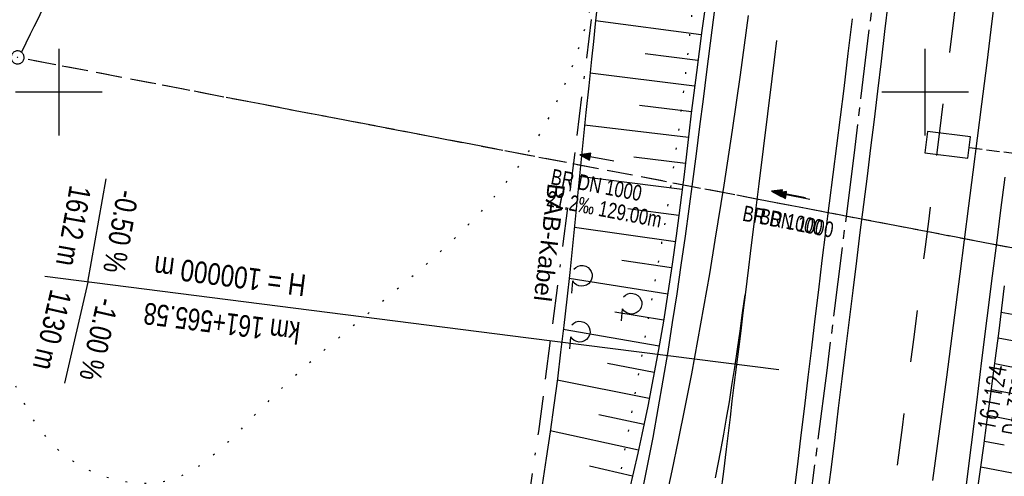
# Model space of a CAD drawing. Extents: x 510932 to 511602, y 463659 to 464636.
# Tile 19 of 81: x 511196 to 511309, y 463956 to 464008. Entities that reach past the tile are written whole.
import ezdxf
from ezdxf.enums import TextEntityAlignment as Align

# ---------------------------------------------------------------- set-up
doc = ezdxf.new("R2010")
doc.units = 0
doc.header["$LTSCALE"] = 10
doc.header["$MEASUREMENT"] = 0
for name, pattern in [('ACAD_ISO16W100', [73, 15, -6.5, 15, -6.5, 15, -7, 1, -7]), ('ACHSE', [5.5, 4, -0.5, 0.5, -0.5]), ('LT00', [0]), ('LT02', [0.4, 0.2, -0.2]), ('LT07', [0.22, 0.02, -0.2]), ('LT12', [0.4, 0.3, -0.1]), ('STRICHLINIE2', [0.375, 0.25, -0.125])]:
    doc.linetypes.add(name, pattern=pattern)
doc.layers.get('0').update_dxf_attribs({"linetype": 'LT00'})
for name, color, linetype in [('--EK_FBR', 1, 'LT00'), ('--EK_Halt-Pfeil', 4, 'LT00'), ('--EK_Haltung', 7, 'STRICHLINIE2'), ('--EK_Haltung-Text', 140, 'LT00'), ('--EK_Schacht-Text', 5, 'LT00'), ('--EL_Halt-Pfeil', 4, 'LT00'), ('--EL_Haltung', 182, 'STRICHLINIE2'), ('--EL_Haltung-Text', 182, 'LT00'), ('-AX-093', 35, 'ACHSE'), ('-GRA-20W', 20, 'LT00'), ('BAB-KABEL', 220, 'ACAD_ISO16W100'), ('BAB-KABEL_TEXT', 221, 'Continuous'), ('DL', 182, 'LT12'), ('DL_PFEIL', 201, 'LT00'), ('DL_TEXT', 182, 'LT00'), ('GEHOELZ_SYMB', 252, 'Continuous'), ('V104_AFBR_BAB', 250, 'LT00'), ('V104_BOESCH', 250, 'LT00'), ('V104_BOSCHUNG', 250, 'LT00'), ('V104_GEHOELZ', 250, 'LT07'), ('V104_KA_PRUF', 182, 'LT00'), ('V104_LD_MARK', 250, 'LT00'), ('V104_LG_MARK', 250, 'LT02'), ('V104_RASTER', 250, 'LT00'), ('VERKEHRSZEICH-BRÜ', 11, 'Continuous')]:
    doc.layers.add(name, color=color, linetype=linetype)
doc.styles.add('Beschrift', font='ARIAL.TTF')
doc.styles.add('Haltungsbeschriftung', font='ARIAL.TTF', dxfattribs={"width": 0.75})
doc.styles.add('schachtbeschriftung', font='romans.shx', dxfattribs={"width": 0.75, "height": 2})

# ---------------------------------------------------------------- blocks, each defined once
blk = doc.blocks.new('SYMB0003')
at = {"color": 0, "linetype": 'ByBlock'}
for p, q in [((-0.015712, 0), (0.010166, 0.012015)), ((0, -0.021257), (-0.015712, 0)), ((0.010166, 0.012015), (0, -0.021257))]:
    blk.add_line(p, q, dxfattribs=at)
for points in [[(-0.031395, 0.499013), (-0.093691, 0.491144), (-0.154509, 0.475528), (-0.21289, 0.452414), (-0.267913, 0.422164), (-0.318712, 0.385257), (-0.364484, 0.342274), (-0.404509, 0.293893), (-0.438154, 0.240877), (-0.464888, 0.184062), (-0.484292, 0.124345), (-0.496058, 0.062667), (-0.5, 0)], [(-0.5, 0), (-0.496058, -0.062667), (-0.484292, -0.124345), (-0.464888, -0.184062), (-0.438154, -0.240877), (-0.404509, -0.293893), (-0.364485, -0.342274), (-0.318712, -0.385257), (-0.267914, -0.422164), (-0.21289, -0.452414), (-0.154509, -0.475529), (-0.093691, -0.491144), (-0.031395, -0.499014), (0.031395, -0.499014)], [(0.5, 0), (0.496057, 0.062667), (0.484292, 0.124345), (0.464888, 0.184062), (0.438153, 0.240877), (0.404509, 0.293893), (0.364484, 0.342274), (0.318712, 0.385257), (0.267913, 0.422164), (0.21289, 0.452414), (0.154509, 0.475528), (0.093691, 0.491144), (0.031395, 0.499013), (-0.031395, 0.499013)], [(0.031395, -0.499014), (0.093691, -0.491144), (0.154509, -0.475529), (0.21289, -0.452414), (0.267914, -0.422164), (0.318712, -0.385257), (0.364485, -0.342274), (0.404509, -0.293893), (0.438154, -0.240877), (0.464889, -0.184062), (0.484292, -0.124345), (0.496058, -0.062667), (0.5, 0)]]:
    blk.add_lwpolyline(points, dxfattribs=at)
blk = doc.blocks.new('GEHOELZ_SYMB')
at = {"layer": 'GEHOELZ_SYMB'}
blk.add_line((0, 0), (1.4, 0), dxfattribs=at)
blk.add_lwpolyline([(-1.39, 0.02), (-1.61, 0.22), (-1.78, 0.47), (-1.88, 0.76), (-1.9, 1.06), (-1.84, 1.36), (-1.72, 1.64), (-1.53, 1.87), (-1.28, 2.05), (-1, 2.16), (-0.7, 2.2), (-0.4, 2.16), (-0.12, 2.05), (0.13, 1.87), (0.32, 1.64), (0.44, 1.36), (0.5, 1.06), (0.48, 0.76), (0.38, 0.47), (0.21, 0.22), (-0.01, 0.02)], dxfattribs=at)
blk = doc.blocks.new('SYMB0070')
at = {"color": 0, "linetype": 'ByBlock'}
for p, q in [((-0.5, 0), (0.2, 0)), ((0.5, 0), (0.2, 0.1)), ((0.2, 0.1), (0.2, 0)), ((0.468, 0), (0.21, 0.086)), ((0.21, 0.086), (0.21, -0.086)), ((0.21, -0.086), (0.468, 0)), ((0.22, -0.072), (0.437, 0)), ((0.23, -0.058), (0.405, 0)), ((0.24, -0.045), (0.374, 0)), ((0.342, 0), (0.25, 0.031)), ((0.25, 0.031), (0.25, -0.031)), ((0.25, -0.031), (0.342, 0)), ((0.26, -0.017), (0.31, 0)), ((0.27, -0.003), (0.279, 0))]:
    blk.add_line(p, q, dxfattribs=at)
for points in [[(0.2, 0), (0.2, -0.1), (0.5, 0)], [(0.437, 0), (0.22, 0.072), (0.22, -0.072)], [(0.405, 0), (0.23, 0.058), (0.23, -0.058)], [(0.374, 0), (0.24, 0.045), (0.24, -0.045)], [(0.31, 0), (0.26, 0.017), (0.26, -0.017)], [(0.279, 0), (0.27, 0.003), (0.27, -0.003)]]:
    blk.add_lwpolyline(points, dxfattribs=at)

msp = doc.modelspace()

# ---------------------------------------------------------------- linework, layer by layer
at = {"layer": '--EK_FBR'}
for points in [[(511267.45, 463954.4), (511268.03, 463957.29), (511268.58, 463960.18), (511269.19, 463963.48), (511269.76, 463966.79), (511270.31, 463970.11), (511270.84, 463973.43), (511271.35, 463976.75), (511271.83, 463980.07), (511272.31, 463983.4), (511272.74, 463986.56), (511273.17, 463989.72), (511273.58, 463992.88), (511273.99, 463996.04), (511274.4, 463999.2), (511274.8, 464002.37), (511275.41, 464007.17), (511276.02, 464011.98)], [(511295.7, 464010.46), (511295.3, 464007.02), (511294.9, 464003.58), (511294.49, 464000.14), (511294.09, 463996.87), (511293.68, 463993.6), (511293.27, 463990.34), (511292.86, 463987.07), (511292.45, 463983.81), (511292.04, 463980.54), (511291.62, 463977.15), (511291.2, 463973.75), (511290.79, 463970.35), (511290.37, 463966.96), (511289.96, 463963.56), (511289.54, 463960.16), (511289.12, 463956.77), (511288.61, 463952.77)], [(511291.56, 464008.48), (511291.07, 464004.46), (511290.58, 464000.44), (511290.16, 463997.13), (511289.74, 463993.82), (511289.32, 463990.51), (511288.9, 463987.2), (511288.48, 463983.89), (511288.07, 463980.58), (511287.66, 463977.22), (511287.25, 463973.87), (511286.85, 463970.51), (511286.45, 463967.15), (511286.05, 463963.8), (511285.65, 463960.44), (511285.24, 463957.08), (511284.26, 463949.13)], [(511309.17, 463990.19), (511308.69, 463986.39), (511308.2, 463982.6), (511307.72, 463978.81), (511307.11, 463973.94), (511306.5, 463969.07), (511305.89, 463964.2), (511305.28, 463959.33), (511304.67, 463954.46)]]:
    msp.add_lwpolyline(points, dxfattribs=at)
at = {"layer": '--EK_Haltung'}
for p, q in [((511214.39, 464042.58), (511195.7, 464004.62)), ((511321.22, 463979.89), (511195.99, 464003.87))]:
    msp.add_line(p, q, dxfattribs=at)
at = {"layer": '--EL_Haltung'}
for p, q in [((511214.39, 464042.58), (511195.7, 464004.62)), ((511321.22, 463979.89), (511195.99, 464003.87))]:
    msp.add_line(p, q, dxfattribs=at)
at = {"layer": '-AX-093', "ltscale": 0.2}
msp.add_lwpolyline([(511311.54, 464168.9), (511308.96, 464143.75), (511306.29, 464118.6), (511303.55, 464093.47), (511300.72, 464068.34), (511297.82, 464043.22), (511294.83, 464018.11), (511291.77, 463993.01), (511288.63, 463967.92), (511285.4, 463942.84), (511282.1, 463917.77), (511278.72, 463892.72), (511275.26, 463867.67), (511271.72, 463842.63), (511268.1, 463817.61), (511264.4, 463792.59), (511260.63, 463767.59), (511256.77, 463742.6), (511252.84, 463717.62), (511248.82, 463692.66), (511247.53, 463684.78)], dxfattribs=at)
at = {"layer": '-GRA-20W'}
for p, q in [((511203.35, 463978.11), (511205.48, 463990.02)), ((511254.23, 463971.65), (511198.39, 463978.74)), ((511203.35, 463978.11), (511200.67, 463966.44)), ((511283.09, 463967.98), (511254.23, 463971.65))]:
    msp.add_line(p, q, dxfattribs=at)
at = {"layer": 'BAB-KABEL', "ltscale": 0.03, "flags": 128}
msp.add_lwpolyline([(511317.46, 464607.33), (511317.47, 464606.23), (511316.72, 464592.27), (511316.63, 464590.68), (511316.53, 464580.25), (511316.82, 464565.64), (511316.26, 464552.99), (511315.8, 464537.2), (511315.44, 464531.47), (511315.33, 464529.6), (511314.63, 464523.4), (511311.8, 464485.48), (511308.49, 464450.38), (511305.84, 464420.72), (511305.17, 464407.76), (511306.65, 464404.45), (511305, 464384.96), (511303.84, 464369.92), (511300.65, 464352.33), (511298.28, 464339.43), (511296.68, 464319.53), (511291.99, 464294.76), (511287.95, 464273.11), (511283.78, 464252.25), (511281.43, 464241.81), (511280.26, 464232.83), (511294.33, 464230.46), (511294.72, 464228.77), (511293.73, 464222.49), (511287.74, 464190.7), (511285.1, 464177.55), (511281.46, 464159.48), (511275.73, 464140.75), (511269.41, 464120.99), (511266.04, 464112.94), (511255.37, 464088.86), (511267.41, 464079.4), (511265.74, 464047.87), (511262.92, 464020.57), (511259.71, 463994.3), (511255.36, 463960.85), (511252.28, 463940.06), (511247.67, 463921.51), (511241.78, 463907.5), (511231.56, 463882.87), (511247.71, 463873.3), (511242.8, 463840.15), (511239.52, 463814.2), (511229, 463807.43), (511220.36, 463795.99), (511228.06, 463774.69), (511221.05, 463738.69), (511215.67, 463709.21), (511211.02, 463688.3)], dxfattribs=at)
at = {"layer": 'DL'}
for p, q in [((511214.39, 464042.58), (511195.7, 464004.62)), ((511321.22, 463979.89), (511195.99, 464003.87))]:
    msp.add_line(p, q, dxfattribs=at)
at = {"layer": 'V104_AFBR_BAB'}
for points in [[(511267.45, 463954.4), (511268.03, 463957.29), (511268.58, 463960.18), (511269.19, 463963.48), (511269.76, 463966.79), (511270.31, 463970.11), (511270.84, 463973.43), (511271.35, 463976.75), (511271.83, 463980.07), (511272.31, 463983.4), (511272.74, 463986.56), (511273.17, 463989.72), (511273.58, 463992.88), (511273.99, 463996.04), (511274.4, 463999.2), (511274.8, 464002.37), (511275.41, 464007.17), (511276.02, 464011.98)], [(511295.7, 464010.46), (511295.3, 464007.02), (511294.9, 464003.58), (511294.49, 464000.14), (511294.09, 463996.87), (511293.68, 463993.6), (511293.27, 463990.34), (511292.86, 463987.07), (511292.45, 463983.81), (511292.04, 463980.54), (511291.62, 463977.15), (511291.2, 463973.75), (511290.79, 463970.35), (511290.37, 463966.96), (511289.96, 463963.56), (511289.54, 463960.16), (511289.12, 463956.77), (511288.61, 463952.77)], [(511291.56, 464008.48), (511291.07, 464004.46), (511290.58, 464000.44), (511290.16, 463997.13), (511289.74, 463993.82), (511289.32, 463990.51), (511288.9, 463987.2), (511288.48, 463983.89), (511288.07, 463980.58), (511287.66, 463977.22), (511287.25, 463973.87), (511286.85, 463970.51), (511286.45, 463967.15), (511286.05, 463963.8), (511285.65, 463960.44), (511285.24, 463957.08), (511284.26, 463949.13)], [(511309.17, 463990.19), (511308.69, 463986.39), (511308.2, 463982.6), (511307.72, 463978.81), (511307.11, 463973.94), (511306.5, 463969.07), (511305.89, 463964.2), (511305.28, 463959.33), (511304.67, 463954.46)]]:
    msp.add_lwpolyline(points, dxfattribs=at)
at = {"layer": 'V104_BOESCH'}
for points in [[(511262.14, 464009.96), (511261.92, 464007.91), (511261.7, 464005.86), (511261.48, 464003.81), (511261.16, 464000.73), (511260.84, 463997.66), (511260.53, 463994.58), (511260.22, 463991.51), (511259.92, 463988.44), (511259.61, 463985.36), (511259.29, 463982.29), (511258.97, 463979.22), (511258.63, 463976.15), (511258.28, 463973.08), (511257.92, 463970.01), (511257.54, 463966.95), (511257.13, 463963.89), (511256.71, 463960.83), (511256.26, 463957.78), (511255.78, 463954.73)], [(511274.54, 464009.55), (511274.21, 464007.13), (511273.89, 464004.7), (511273.58, 464002.28), (511273.29, 463999.92), (511273, 463997.57), (511272.72, 463995.22), (511272.44, 463992.86), (511272.16, 463990.51), (511271.87, 463988.15), (511271.57, 463985.8), (511271.26, 463983.45), (511270.8, 463980.16), (511270.3, 463976.87), (511269.77, 463973.59), (511269.21, 463970.31), (511268.61, 463967.04), (511267.97, 463963.78), (511267.29, 463960.53), (511266.82, 463958.37), (511266.33, 463956.21), (511265.83, 463954.06)], [(511305.99, 463953.8), (511306.36, 463956.5), (511306.74, 463959.2), (511307.11, 463961.9), (511307.48, 463964.6), (511307.84, 463967.3), (511308.18, 463969.89), (511308.51, 463972.49), (511308.83, 463975.09), (511309.15, 463977.68)]]:
    msp.add_lwpolyline(points, dxfattribs=at)
at = {"layer": 'V104_BOSCHUNG'}
for p, q in [((511274.15, 464006.61), (511261.95, 464008.23)), ((511273.76, 464003.66), (511267.69, 464004.44)), ((511273.38, 464000.71), (511261.31, 464002.21)), ((511273.02, 463997.76), (511267.01, 463998.48)), ((511272.67, 463994.79), (511260.69, 463996.2)), ((511272.31, 463991.8), (511266.35, 463992.52)), ((511271.95, 463988.8), (511260.1, 463990.27)), ((511271.57, 463985.78), (511265.68, 463986.55)), ((511271.16, 463982.76), (511259.51, 463984.39)), ((511270.73, 463979.74), (511264.97, 463980.59)), ((511270.28, 463976.72), (511258.89, 463978.51)), ((511269.79, 463973.71), (511264.18, 463974.64)), ((511314.32, 463973.57), (511308.77, 463974.6)), ((511269.28, 463970.7), (511258.23, 463972.64)), ((511311.08, 463971.12), (511308.4, 463971.64)), ((511268.73, 463967.69), (511263.31, 463968.7)), ((511313.17, 463967.65), (511308.02, 463968.67)), ((511268.15, 463964.69), (511257.52, 463966.79)), ((511310.1, 463965.2), (511307.63, 463965.69)), ((511267.54, 463961.69), (511262.33, 463962.78)), ((511311.98, 463961.77), (511307.22, 463962.71)), ((511266.89, 463958.71), (511256.72, 463960.94)), ((511309.1, 463959.28), (511306.81, 463959.73)), ((511266.22, 463955.73), (511261.25, 463956.87)), ((511310.82, 463955.89), (511306.4, 463956.74))]:
    msp.add_line(p, q, dxfattribs=at)
at = {"layer": 'V104_GEHOELZ', "flags": 128}
msp.add_lwpolyline([(511211.67, 464089.16), (511211.85, 464089.71), (511212, 464090.26), (511212.13, 464090.82), (511212.22, 464091.39), (511212.26, 464091.97), (511212.25, 464092.57), (511212.19, 464093.13), (511212.07, 464093.69), (511211.9, 464094.23), (511211.69, 464094.76), (511211.42, 464095.24), (511211.11, 464095.68), (511210.76, 464096.05), (511210.37, 464096.35), (511209.93, 464096.57), (511209.45, 464096.71), (511208.94, 464096.77), (511208.4, 464096.78), (511207.84, 464096.74), (511207.27, 464096.66), (511206.68, 464096.56), (511206.09, 464096.44), (511205.49, 464096.32), (511204.24, 464096.09), (511203, 464095.89), (511201.77, 464095.71), (511200.56, 464095.53), (511199.37, 464095.37), (511198.19, 464095.2), (511197.04, 464095.03), (511195.91, 464094.83), (511194.81, 464094.61), (511193.73, 464094.36), (511192.69, 464094.07), (511191.67, 464093.73), (511190.69, 464093.33), (511189.74, 464092.88), (511188.84, 464092.35), (511187.91, 464091.71), (511187.03, 464090.98), (511186.2, 464090.18), (511185.4, 464089.31), (511184.64, 464088.38), (511183.92, 464087.39), (511183.24, 464086.36), (511182.59, 464085.28), (511181.97, 464084.16), (511181.38, 464083.02), (511180.83, 464081.85), (511180.3, 464080.66), (511179.8, 464079.46), (511179.33, 464078.26), (511178.57, 464076.21), (511177.89, 464074.17), (511177.26, 464072.13), (511176.7, 464070.1), (511176.19, 464068.07), (511175.73, 464066.04), (511175.32, 464064.02), (511174.96, 464061.99), (511174.63, 464059.96), (511174.34, 464057.94), (511174.09, 464055.91), (511173.86, 464053.88), (511173.66, 464051.85), (511173.47, 464049.82), (511173.31, 464047.78), (511173.12, 464045.08), (511172.94, 464042.38), (511172.79, 464039.67), (511172.64, 464036.95), (511172.52, 464034.23), (511172.4, 464031.5), (511172.29, 464028.77), (511172.18, 464026.03), (511172.07, 464023.29), (511171.96, 464020.55), (511171.85, 464017.81), (511171.72, 464015.07), (511171.59, 464012.33), (511171.44, 464009.59), (511171.28, 464006.85), (511171.1, 464004.11), (511170.89, 464001.37), (511170.66, 463998.64), (511170.4, 463995.79), (511170.1, 463992.95), (511169.78, 463990.11), (511169.43, 463987.27), (511169.06, 463984.43), (511168.68, 463981.6), (511168.28, 463978.78), (511167.86, 463975.95), (511167.44, 463973.13), (511167, 463970.31), (511166.56, 463967.49), (511166.15, 463964.87), (511165.74, 463962.26), (511165.33, 463959.64), (511164.93, 463957.02), (511164.54, 463954.4), (511164.17, 463951.77), (511163.81, 463949.14), (511163.47, 463946.5), (511163.17, 463944.03), (511162.9, 463941.55), (511162.64, 463939.08), (511162.4, 463936.6), (511162.18, 463934.13), (511161.96, 463931.67), (511161.76, 463929.21), (511161.58, 463926.76), (511161.4, 463924.33), (511161.28, 463922.62), (511161.16, 463920.91), (511161.05, 463919.21), (511160.95, 463917.5), (511160.86, 463915.78), (511160.78, 463914.05), (511160.72, 463912.31), (511160.67, 463910.54), (511160.64, 463908.76), (511160.62, 463906.95), (511160.63, 463905.1), (511160.64, 463904.1), (511160.66, 463903.08), (511160.7, 463902.07), (511160.77, 463901.07), (511160.87, 463900.08), (511161.01, 463899.11), (511161.19, 463898.16), (511161.41, 463897.25), (511161.7, 463896.37), (511162.04, 463895.53), (511162.46, 463894.75), (511162.95, 463894.01), (511163.52, 463893.33), (511164.17, 463892.71), (511164.89, 463892.14), (511165.66, 463891.61), (511166.49, 463891.14), (511167.36, 463890.7), (511168.27, 463890.31), (511169.21, 463889.95), (511170.18, 463889.61), (511171.15, 463889.31), (511172.14, 463889.02), (511173.12, 463888.76), (511174.94, 463888.3), (511176.73, 463887.9), (511178.5, 463887.54), (511180.26, 463887.24), (511182.01, 463886.99), (511183.75, 463886.79), (511185.48, 463886.64), (511187.22, 463886.55), (511188.95, 463886.51), (511190.42, 463886.51), (511191.9, 463886.55), (511193.38, 463886.62), (511194.86, 463886.71), (511196.35, 463886.81), (511197.84, 463886.93), (511199.33, 463887.05), (511200.83, 463887.17), (511202.33, 463887.28), (511203.83, 463887.38), (511205.33, 463887.46), (511206.84, 463887.52), (511208.34, 463887.55), (511209.85, 463887.55), (511211.36, 463887.5), (511212.87, 463887.41), (511214.38, 463887.27), (511215.88, 463887.08), (511216.75, 463886.94), (511217.61, 463886.79), (511218.47, 463886.63), (511219.33, 463886.48), (511220.18, 463886.35), (511221.04, 463886.23), (511221.88, 463886.15), (511222.73, 463886.11), (511223.57, 463886.11), (511224.4, 463886.17), (511225.47, 463886.34), (511226.52, 463886.6), (511227.55, 463886.96), (511228.57, 463887.41), (511229.57, 463887.93), (511230.54, 463888.52), (511231.48, 463889.17), (511232.4, 463889.88), (511233.28, 463890.63), (511234.12, 463891.42), (511234.93, 463892.25), (511235.7, 463893.1), (511236.71, 463894.33), (511237.64, 463895.6), (511238.49, 463896.9), (511239.27, 463898.23), (511239.98, 463899.6), (511240.64, 463901.01), (511241.24, 463902.45), (511241.8, 463903.93), (511242.31, 463905.45), (511242.78, 463907), (511243.23, 463908.59), (511243.45, 463909.46), (511243.68, 463910.33), (511243.92, 463911.2), (511244.17, 463912.05), (511244.44, 463912.89), (511244.73, 463913.71), (511245.07, 463914.5), (511245.44, 463915.24), (511245.86, 463915.94), (511246.34, 463916.59), (511246.88, 463917.18), (511247.49, 463917.7), (511248.01, 463918.06), (511248.57, 463918.38), (511249.16, 463918.67), (511249.77, 463918.94), (511250.39, 463919.19), (511251.03, 463919.44), (511251.65, 463919.69), (511252.27, 463919.95), (511252.87, 463920.23), (511253.45, 463920.52), (511253.99, 463920.85), (511254.49, 463921.22), (511254.93, 463921.63), (511255.36, 463922.13), (511255.72, 463922.69), (511256.03, 463923.29), (511256.3, 463923.94), (511256.53, 463924.61), (511256.74, 463925.31), (511256.92, 463926.02), (511257.1, 463926.74), (511257.27, 463927.46), (511257.65, 463928.99), (511258.04, 463930.49), (511258.44, 463931.97), (511258.86, 463933.43), (511259.29, 463934.86), (511259.71, 463936.29), (511260.15, 463937.7), (511260.57, 463939.1), (511261, 463940.5), (511261.42, 463941.91), (511261.82, 463943.31), (511262.22, 463944.72), (511262.76, 463946.78), (511263.27, 463948.85), (511263.75, 463950.94), (511264.21, 463953.05), (511264.65, 463955.16), (511265.07, 463957.29), (511265.48, 463959.42), (511265.88, 463961.56), (511266.26, 463963.71), (511266.64, 463965.85), (511267.02, 463967.99), (511267.5, 463970.67), (511267.98, 463973.34), (511268.45, 463976.01), (511268.92, 463978.67), (511269.38, 463981.33), (511269.82, 463983.99), (511270.25, 463986.66), (511270.67, 463989.32), (511271.07, 463991.99), (511271.44, 463994.67), (511271.81, 463997.54), (511272.16, 464000.41), (511272.49, 464003.28), (511272.79, 464006.16), (511273.08, 464009.04), (511273.36, 464011.92), (511273.62, 464014.8), (511273.88, 464017.67), (511274.08, 464019.99), (511274.28, 464022.3), (511274.49, 464024.6), (511274.7, 464026.91), (511274.92, 464029.22), (511275.15, 464031.53), (511275.4, 464033.84), (511275.67, 464036.15), (511275.95, 464038.47), (511276.26, 464040.79), (511276.6, 464043.12), (511276.97, 464045.45), (511277.19, 464046.76), (511277.42, 464048.07), (511277.64, 464049.38), (511277.86, 464050.69), (511278.06, 464052), (511278.24, 464053.31), (511278.4, 464054.61), (511278.53, 464055.92), (511278.62, 464057.22), (511278.67, 464058.51), (511278.67, 464059.8), (511278.61, 464061.08), (511278.49, 464062.36), (511278.35, 464063.36), (511278.18, 464064.36), (511277.97, 464065.37), (511277.74, 464066.37), (511277.48, 464067.39), (511277.21, 464068.41), (511277.04, 464069.04), (511276.86, 464069.66), (511276.66, 464070.27), (511276.43, 464070.86), (511276.16, 464071.41), (511275.86, 464071.92), (511275.39, 464072.51), (511274.85, 464073.02), (511274.24, 464073.46), (511273.57, 464073.84), (511272.85, 464074.17), (511272.08, 464074.45), (511271.27, 464074.7), (511270.44, 464074.92), (511269.59, 464075.12), (511268.72, 464075.31), (511267.84, 464075.5), (511266.97, 464075.7), (511266.1, 464075.91), (511265.26, 464076.15), (511264.09, 464076.54), (511262.98, 464077), (511261.9, 464077.51), (511260.86, 464078.07), (511259.85, 464078.67), (511258.87, 464079.31), (511257.92, 464079.97), (511256.98, 464080.66), (511256.06, 464081.37), (511255.15, 464082.09), (511254.25, 464082.81), (511253.35, 464083.53), (511252.44, 464084.24), (511251.53, 464084.94), (511250.61, 464085.62), (511249.67, 464086.26), (511248.71, 464086.88), (511247.72, 464087.46), (511246.71, 464087.99), (511245.66, 464088.46), (511244.57, 464088.88), (511243.44, 464089.23), (511242.27, 464089.52), (511241.04, 464089.72), (511239.75, 464089.84), (511238.41, 464089.87), (511237.28, 464089.82), (511236.11, 464089.72), (511234.91, 464089.56), (511233.7, 464089.34), (511232.48, 464089.08), (511231.26, 464088.77), (511230.05, 464088.42), (511228.85, 464088.03), (511227.67, 464087.6), (511226.53, 464087.15), (511225.42, 464086.66), (511224.37, 464086.15), (511223.37, 464085.62), (511222.43, 464085.08), (511221.57, 464084.52), (511220.79, 464083.94), (511220.1, 464083.37), (511219.51, 464082.79), (511219.02, 464082.2), (511218.65, 464081.63), (511218.4, 464081.06), (511218.28, 464080.5), (511218.29, 464079.95), (511218.46, 464079.43), (511218.74, 464078.97), (511219.13, 464078.54), (511219.63, 464078.12), (511220.22, 464077.71), (511220.89, 464077.32), (511221.64, 464076.95), (511222.45, 464076.59), (511223.32, 464076.24), (511224.23, 464075.9), (511225.17, 464075.58), (511226.14, 464075.27), (511227.12, 464074.97), (511228.11, 464074.69), (511229.09, 464074.41), (511230.83, 464073.93), (511232.53, 464073.48), (511234.18, 464073.06), (511235.78, 464072.66), (511237.34, 464072.28), (511238.87, 464071.91), (511240.36, 464071.55), (511241.83, 464071.2), (511243.26, 464070.85), (511244.68, 464070.51), (511246.08, 464070.15), (511247.46, 464069.8), (511248.84, 464069.43), (511250.21, 464069.04), (511251.57, 464068.63), (511252.93, 464068.21), (511254.3, 464067.75), (511255.68, 464067.27), (511257.06, 464066.75), (511258.46, 464066.19), (511259.89, 464065.59), (511261.33, 464064.95), (511262.8, 464064.25), (511263.41, 464063.96), (511264, 464063.64), (511264.58, 464063.31), (511265.12, 464062.96), (511265.61, 464062.58), (511266.04, 464062.18), (511266.39, 464061.73), (511266.67, 464061.21), (511266.85, 464060.64), (511266.94, 464060.03), (511266.96, 464059.39), (511266.9, 464058.71), (511266.79, 464058.02), (511266.63, 464057.3), (511266.44, 464056.56), (511266.21, 464055.82), (511265.98, 464055.06), (511265.73, 464054.3), (511265.49, 464053.55), (511264.99, 464051.83), (511264.55, 464050.14), (511264.19, 464048.47), (511263.88, 464046.82), (511263.63, 464045.19), (511263.43, 464043.57), (511263.28, 464041.98), (511263.16, 464040.4), (511263.08, 464038.83), (511263.03, 464037.28), (511263, 464035.74), (511263, 464034.21), (511263, 464032.68), (511263.02, 464031.16), (511263.04, 464029.65), (511263.05, 464028.14), (511263.07, 464026.63), (511263.06, 464025.12), (511263.05, 464023.61), (511263, 464022.1), (511262.94, 464020.59), (511262.84, 464019.07), (511262.7, 464017.54), (511262.49, 464015.76), (511262.21, 464013.98), (511261.89, 464012.19), (511261.5, 464010.4), (511261.06, 464008.62), (511260.55, 464006.85), (511259.99, 464005.09), (511259.38, 464003.35), (511258.7, 464001.63), (511257.97, 463999.94), (511257.17, 463998.28), (511256.32, 463996.66), (511255.35, 463994.97), (511254.31, 463993.32), (511253.21, 463991.71), (511252.06, 463990.15), (511250.84, 463988.63), (511249.71, 463987.31), (511248.54, 463986.03), (511247.33, 463984.77), (511246.09, 463983.54), (511244.83, 463982.33), (511243.54, 463981.15), (511242.24, 463979.99), (511240.92, 463978.84), (511239.59, 463977.71), (511238.26, 463976.59), (511236.92, 463975.48), (511235.58, 463974.38), (511234.32, 463973.34), (511233.06, 463972.29), (511231.8, 463971.24), (511230.56, 463970.18), (511229.31, 463969.1), (511228.08, 463968.01), (511226.85, 463966.89), (511225.62, 463965.75), (511224.4, 463964.57), (511223.19, 463963.36), (511222.47, 463962.62), (511221.76, 463961.88), (511221.04, 463961.14), (511220.31, 463960.4), (511219.58, 463959.68), (511218.84, 463958.99), (511218.08, 463958.32), (511217.31, 463957.69), (511216.52, 463957.1), (511215.72, 463956.57), (511214.88, 463956.1), (511214.03, 463955.69), (511213.14, 463955.36), (511212.23, 463955.1), (511211.29, 463954.94), (511210.32, 463954.86), (511209.33, 463954.86), (511208.34, 463954.94), (511207.34, 463955.1), (511206.34, 463955.33), (511205.35, 463955.62), (511204.38, 463955.98), (511203.44, 463956.41), (511202.53, 463956.89), (511201.65, 463957.43), (511200.83, 463958.02), (511200.05, 463958.66), (511199.35, 463959.33), (511198.71, 463960.03), (511198.11, 463960.78), (511197.55, 463961.55), (511197.03, 463962.35), (511196.54, 463963.18), (511196.08, 463964.02), (511195.65, 463964.87), (511195.22, 463965.74), (511194.54, 463967.22), (511193.9, 463968.71), (511193.3, 463970.22), (511192.75, 463971.74), (511192.25, 463973.27), (511191.8, 463974.81), (511191.42, 463976.37), (511191.09, 463977.94), (511190.83, 463979.5), (511190.64, 463981.07), (511190.49, 463982.65), (511190.4, 463984.23), (511190.36, 463985.82), (511190.35, 463987.42), (511190.37, 463989.02), (511190.43, 463990.62), (511190.51, 463992.23), (511190.6, 463993.84), (511190.71, 463995.45), (511190.83, 463997.06), (511190.94, 463998.67), (511191.06, 464000.28), (511191.16, 464001.88), (511191.25, 464003.49), (511191.34, 464005.53), (511191.41, 464007.56), (511191.44, 464009.59), (511191.46, 464011.62), (511191.47, 464013.65), (511191.46, 464015.68), (511191.44, 464017.7), (511191.42, 464019.73), (511191.4, 464021.76), (511191.39, 464023.79), (511191.38, 464025.83), (511191.38, 464027.87), (511191.4, 464029.91), (511191.44, 464031.8), (511191.49, 464033.69), (511191.57, 464035.58), (511191.68, 464037.47), (511191.82, 464039.36), (511191.99, 464041.24), (511192.21, 464043.12), (511192.46, 464044.98), (511192.76, 464046.83), (511193.12, 464048.67), (511193.52, 464050.49), (511193.99, 464052.3), (511194.51, 464054.08), (511195.1, 464055.84), (511195.69, 464057.41), (511196.33, 464058.96), (511197.02, 464060.5), (511197.75, 464062.02), (511198.51, 464063.53), (511199.3, 464065.03), (511200.12, 464066.52), (511200.95, 464068.01), (511201.8, 464069.48), (511202.66, 464070.96), (511203.52, 464072.44), (511204.38, 464073.91), (511205.23, 464075.39), (511206.07, 464076.88), (511206.89, 464078.37), (511207.68, 464079.87), (511208.45, 464081.38), (511209.18, 464082.9), (511209.88, 464084.44), (511210.53, 464085.99), (511211.13, 464087.57), (511211.67, 464089.16)], dxfattribs=at)
at = {"layer": 'V104_LD_MARK'}
for points in [[(511300.86, 463955.21), (511301.67, 463961.17), (511302.47, 463967.14), (511303.25, 463973.1), (511304.02, 463979.07), (511304.52, 463982.98), (511305.02, 463986.89), (511305.52, 463990.79), (511306.01, 463994.7), (511306.51, 463998.61), (511307.12, 464003.4), (511307.73, 464008.19), (511308.34, 464012.99), (511308.94, 464017.78), (511309.55, 464022.57)], [(511279.55, 464008.86), (511279.09, 464005.44), (511278.62, 464002.02), (511277.71, 463995.64), (511276.74, 463989.28), (511275.72, 463982.92), (511275.08, 463979.06), (511274.41, 463975.21), (511273.72, 463971.37), (511273.01, 463967.52), (511272.26, 463963.69), (511271.49, 463959.86), (511270.75, 463956.33), (511269.97, 463952.81)], [(511282.84, 464005.96), (511282.57, 464003.75), (511282.29, 464001.54), (511281.79, 463997.51), (511281.29, 463993.48), (511280.79, 463989.45), (511280.29, 463985.42), (511279.8, 463981.39), (511279.61, 463979.8), (511279.42, 463978.22), (511279.22, 463976.63), (511278.96, 463974.55), (511278.7, 463972.47), (511278.44, 463970.38), (511278.18, 463968.3), (511277.92, 463966.22), (511277.69, 463964.37), (511277.47, 463962.53), (511277.25, 463960.68), (511277.02, 463958.83), (511276.7, 463956.24), (511276.37, 463953.65)], [(511275.8, 463955.52), (511276.41, 463958.67), (511276.75, 463960.54), (511277.07, 463962.42), (511277.39, 463964.29), (511277.69, 463966.17), (511278.01, 463968.26), (511278.32, 463970.35), (511278.63, 463972.44), (511278.92, 463974.54), (511279.22, 463976.63)]]:
    msp.add_lwpolyline(points, dxfattribs=at)
at = {"layer": 'V104_LG_MARK', "ltscale": 3, "flags": 128}
msp.add_lwpolyline([(511257.15, 463683.86), (511257.55, 463686.35), (511258.25, 463690.73), (511258.95, 463695.1), (511259.71, 463699.87), (511260.46, 463704.63), (511261.22, 463709.39), (511261.98, 463714.15), (511262.73, 463718.92), (511263.66, 463724.84), (511264.58, 463730.76), (511265.5, 463736.69), (511266.41, 463742.61), (511267.69, 463750.89), (511268.96, 463759.16), (511270.23, 463767.43), (511271.1, 463773.12), (511271.96, 463778.81), (511272.83, 463784.5), (511273.69, 463790.19), (511274.86, 463798), (511276.03, 463805.82), (511277.18, 463813.63), (511278.32, 463821.38), (511279.44, 463829.14), (511280.55, 463836.89), (511281.26, 463841.92), (511281.97, 463846.96), (511282.67, 463851.99), (511283.37, 463857.02), (511284.07, 463862.06), (511285.13, 463869.66), (511286.18, 463877.26), (511287.22, 463884.87), (511288.03, 463890.73), (511288.83, 463896.6), (511289.63, 463902.47), (511290.42, 463908.34), (511291.2, 463914.24), (511291.99, 463920.14), (511292.76, 463926.05), (511293.54, 463931.96), (511294.59, 463940.06), (511295.65, 463948.16), (511296.7, 463956.26), (511297.36, 463961.33), (511298.01, 463966.4), (511298.66, 463971.47), (511299.31, 463976.54), (511299.95, 463981.61), (511300.39, 463985.09), (511300.82, 463988.57), (511301.25, 463992.04), (511301.68, 463995.52), (511302.12, 463998.99), (511302.72, 464003.82), (511303.33, 464008.64), (511303.94, 464013.46), (511304.55, 464018.28), (511305.17, 464023.11), (511305.94, 464029.21), (511306.71, 464035.32), (511307.47, 464041.42), (511308.24, 464047.53), (511308.69, 464051.14), (511309.14, 464054.74), (511309.58, 464058.35), (511310.02, 464061.96), (511310.46, 464065.56), (511311.26, 464072.27), (511312.03, 464078.98), (511312.43, 464082.49), (511312.82, 464086), (511313.21, 464089.5), (511313.75, 464094.41), (511314.29, 464099.32), (511314.82, 464104.23), (511315.17, 464107.49)], dxfattribs=at)
at = {"layer": 'V104_RASTER'}
for p, q in [((511200, 464005), (511200, 463995)), ((511300, 463995), (511300, 464005)), ((511205, 464000), (511195, 464000)), ((511305, 464000), (511295, 464000))]:
    msp.add_line(p, q, dxfattribs=at)
at = {"layer": 'VERKEHRSZEICH-BRÜ', "linetype": 'LT12', "ltscale": 0.5}
msp.add_line((511305.08, 463993.62), (511311.33, 463992.83), dxfattribs=at)
at = {"layer": 'VERKEHRSZEICH-BRÜ', "flags": 128}
msp.add_lwpolyline([(511305.23, 463994.86), (511300.27, 463995.49), (511299.96, 463993.01), (511304.92, 463992.38)], close=True, dxfattribs=at)

# ---------------------------------------------------------------- block references
at = {"layer": '--EK_Halt-Pfeil', "xscale": 4.000000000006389, "yscale": 4, "zscale": 4, "rotation": 169.156649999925}
msp.add_blockref('SYMB0070', (511262.1, 463992.42), dxfattribs=at)
at = {"layer": '--EL_Halt-Pfeil', "xscale": 4.000000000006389, "yscale": 4, "zscale": 4, "rotation": 169.156649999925}
msp.add_blockref('SYMB0070', (511284.22, 463988.2), dxfattribs=at)
at = {"layer": 'DL_PFEIL', "xscale": 4.000000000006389, "yscale": 4, "zscale": 4, "rotation": 169.156649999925}
msp.add_blockref('SYMB0070', (511284.71, 463988), dxfattribs=at)
at = {"layer": 'GEHOELZ_SYMB', "rotation": 264.7376999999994}
for p in [(511259.3, 463978.22), (511265.03, 463975.01), (511259.06, 463971.78)]:
    msp.add_blockref('GEHOELZ_SYMB', p, dxfattribs=at)
at = {"layer": 'V104_KA_PRUF', "xscale": 1.499999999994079, "yscale": 1.5, "zscale": 1.5, "rotation": 264.4991999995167}
msp.add_blockref('SYMB0003', (511195.26, 464004.02), dxfattribs=at)

# ---------------------------------------------------------------- texts
at = {"layer": '--EK_Haltung-Text', "style": 'Haltungsbeschriftung', "width": 0.75}
for s, p in [('BR DN 1000', (511256.69, 463989.42)), ('21.2‰ 129.00m', (511256.2, 463986.9))]:
    msp.add_text(s, height=1.8, rotation=-10.8434, dxfattribs=at).set_placement(p)
at = {"layer": '--EK_Schacht-Text', "style": 'schachtbeschriftung', "width": 0.75}
for s, p in [('D=378.78', (511310.81, 463960.25)), ('161124', (511307.98, 463960.79))]:
    msp.add_text(s, height=2, rotation=79.1566, dxfattribs=at).set_placement(p)
at = {"layer": '--EL_Haltung-Text', "style": 'Haltungsbeschriftung', "width": 0.75}
msp.add_text('BR DN 1000', height=1.8, rotation=-10.8434, dxfattribs=at).set_placement((511278.81, 463985.2))
at = {"layer": '-GRA-20W', "style": 'Beschrift', "width": 0.8}
msp.add_text('1612 m', height=2.5, rotation=259.8815, dxfattribs=at).set_placement((511202.13, 463979.77), align=Align.TOP_RIGHT)
msp.add_text('-0.50 %%%', height=2.5, rotation=259.8815, dxfattribs=at).set_placement((511205.11, 463979.4), align=Align.RIGHT)
for s, rotation, p in [('H = 100000 m', 172.7643, (511228.34, 463976.45)), ('1130 m', 257.0652, (511201.52, 463976.83))]:
    msp.add_text(s, height=2.5, rotation=rotation, dxfattribs=at).set_placement(p, align=Align.TOP_LEFT)
at = {"layer": '-GRA-20W', "style": 'Beschrift'}
for s, rotation, width, p in [('-1.00 %%%', 257.0652, 0.8, (511204.51, 463976.45)), ('km 161+565.58', 172.7643, 0.75, (511227.97, 463973.47))]:
    msp.add_text(s, height=2.5, rotation=rotation, dxfattribs=dict(at, width=width)).set_placement(p)
at = {"layer": 'BAB-KABEL_TEXT', "insert": (511255.6, 463982.79), "char_height": 2, "attachment_point": 8, "rotation": 263.0456, "style": 'Beschrift'}
msp.add_mtext('BAB-Kabel', dxfattribs=at)
at = {"layer": 'DL_TEXT', "style": 'Haltungsbeschriftung', "width": 0.75}
msp.add_text('BR 1000', height=1.8, rotation=-10.8434, dxfattribs=at).set_placement((511280.74, 463984.87))

doc.saveas('drawing.dxf')
